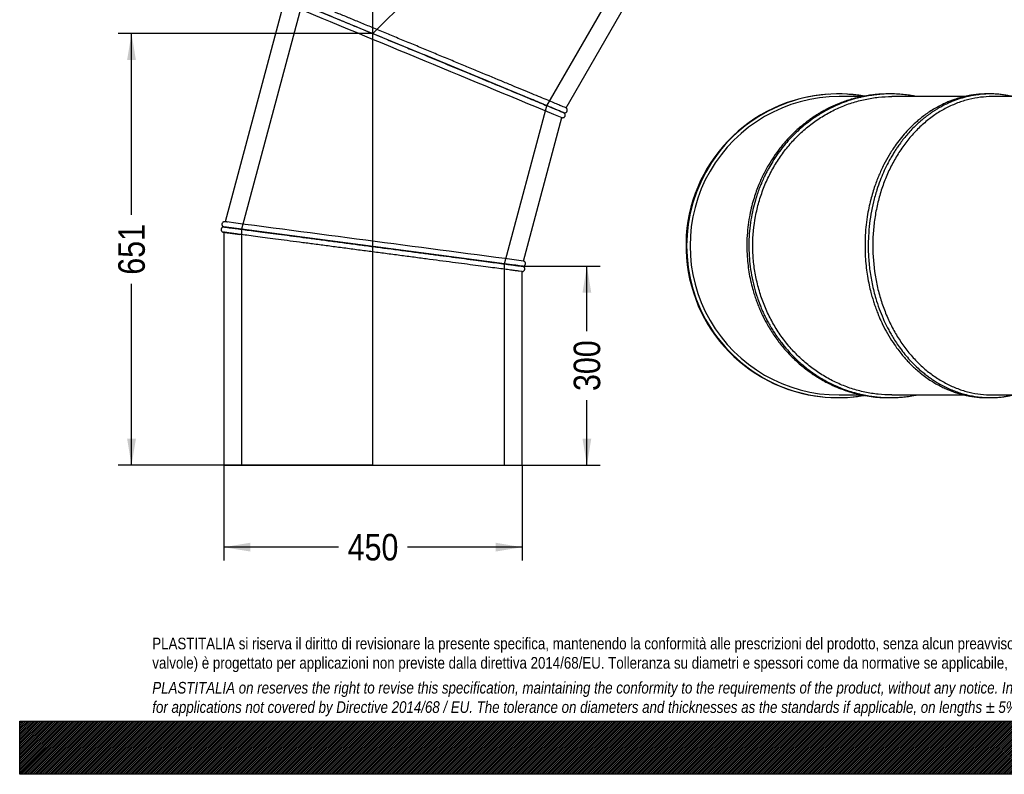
# Model space of a CAD drawing. Header units: millimetres. Extents: x 0 to 2970, y 0 to 2100.
# Tile 1 of 3: x 0 to 1485, y 0 to 1138. Entities that reach past the tile are written whole.
import ezdxf
from ezdxf.enums import TextEntityAlignment as Align
from ezdxf.lldxf.tags import DXFTag

# ---------------------------------------------------------------- set-up
doc = ezdxf.new("R2010")
doc.units = ezdxf.units.MM
doc.header["$LTSCALE"] = 10
for name, color, linetype in [('Default', 7, 'Continuous'), ('DV1_Default', 7, 'Continuous'), ('TUBO_X_GOMITO_45', 7, 'Continuous')]:
    doc.layers.add(name, color=color, linetype=linetype)
doc.styles.add('SEACAD_Arial_Narrow', font='ARIALN.TTF')
tags = doc.linetypes.add('HIDDEN2', pattern=[4.7625, 3.175, -1.5875]).pattern_tags.tags
tags[6:7] = [DXFTag(74, 4), DXFTag(75, 0), DXFTag(340, '0'), DXFTag(46, 0.0), DXFTag(50, 0.0), DXFTag(44, 0.0), DXFTag(45, 0.0)]
tags[4:5] = [DXFTag(74, 4), DXFTag(75, 0), DXFTag(340, '0'), DXFTag(46, 0.0), DXFTag(50, 0.0), DXFTag(44, 0.0), DXFTag(45, 0.0)]
tags = doc.linetypes.add('PHANTOM2', pattern=[31.75, 15.875, -3.175, 3.175, -3.175, 3.175, -3.175]).pattern_tags.tags
tags[14:15] = [DXFTag(74, 4), DXFTag(75, 0), DXFTag(340, '0'), DXFTag(46, 0.0), DXFTag(50, 0.0), DXFTag(44, 0.0), DXFTag(45, 0.0)]
tags[12:13] = [DXFTag(74, 4), DXFTag(75, 0), DXFTag(340, '0'), DXFTag(46, 0.0), DXFTag(50, 0.0), DXFTag(44, 0.0), DXFTag(45, 0.0)]
tags[10:11] = [DXFTag(74, 4), DXFTag(75, 0), DXFTag(340, '0'), DXFTag(46, 0.0), DXFTag(50, 0.0), DXFTag(44, 0.0), DXFTag(45, 0.0)]
tags[8:9] = [DXFTag(74, 4), DXFTag(75, 0), DXFTag(340, '0'), DXFTag(46, 0.0), DXFTag(50, 0.0), DXFTag(44, 0.0), DXFTag(45, 0.0)]
tags[6:7] = [DXFTag(74, 4), DXFTag(75, 0), DXFTag(340, '0'), DXFTag(46, 0.0), DXFTag(50, 0.0), DXFTag(44, 0.0), DXFTag(45, 0.0)]
tags[4:5] = [DXFTag(74, 4), DXFTag(75, 0), DXFTag(340, '0'), DXFTag(46, 0.0), DXFTag(50, 0.0), DXFTag(44, 0.0), DXFTag(45, 0.0)]
doc.dimstyles.new('Plastitalia', dxfattribs={"dimtxt": 40, "dimasz": 40, "dimexe": 20, "dimexo": 0, "dimgap": 10, "dimtad": 0, "dimdec": 0, "dimtxsty": 'SEACAD_Arial_Narrow', "dimblk1": '_SE_FILLED', "dimblk2": '_SE_FILLED', "dimsah": 1, "dimcen": 20, "dimadec": 0, "dimazin": 0, "dimtfac": 0.8, "dimtdec": 1, "dimtmove": 0, "dimatfit": 3, "dimfxl": 1, "dimtolj": 1, "dimarcsym": 0})

# ---------------------------------------------------------------- blocks, each defined once
blk = doc.blocks.new('SE')
at = {"layer": 'DV1_Default', "color": 7, "linetype": 'PHANTOM2'}
for p in [(993, 1577.1), (532.8, 466.2)]:
    blk.add_line(p, (532.8, 1117), dxfattribs=at)
at = {"layer": 'TUBO_X_GOMITO_45', "color": 7, "linetype": 'HIDDEN2'}
for p, q in [((795.1, 1008.3), (918.6, 1222.3)), ((425.5, 1161.4), (334.5, 821.9)), ((731.1, 769.7), (795.1, 1008.3)), ((334.5, 821.9), (334.5, 466.2)), ((731.1, 466.2), (731.1, 769.7))]:
    blk.add_line(p, q, dxfattribs=at)
at = {"layer": 'TUBO_X_GOMITO_45', "color": 7, "linetype": 'Continuous'}
for p, q in [((824, 1005), (935.9, 1198.9)), ((398.5, 1163.9), (309.9, 833.2)), ((400.6, 1171.7), (610.5, 1084.8)), ((400.6, 1171.7), (610.5, 1084.8)), ((610.5, 1084.8), (610.5, 1084.8)), ((819.9, 998), (610.5, 1084.8)), ((610.5, 1084.8), (610.5, 1084.8)), ((819.9, 998), (610.5, 1084.8)), ((819.9, 998), (819.9, 998)), ((759.9, 774), (817.9, 990.3)), ((533.1, 795.8), (307.8, 825.5)), ((307.8, 825.5), (307.8, 825.4)), ((307.8, 825.5), (533.1, 795.8)), ((307.8, 825.5), (307.8, 825.5)), ((307.8, 817.4), (307.8, 466.2)), ((533.1, 795.8), (533.1, 795.8)), ((757.8, 766.2), (533.1, 795.8)), ((533.1, 795.8), (533.1, 795.8)), ((757.8, 766.2), (533.1, 795.8)), ((757.8, 466.2), (757.8, 758.2)), ((307.8, 466.2), (757.8, 466.2))]:
    blk.add_line(p, q, dxfattribs=at)
for centre, radius, start, end in [((288628.6, 696419.9), 752633.6, 247.4831524, 247.5172764), ((1053.1, 1569.2), 616.9, 247.4113, 247.8895), ((281.2, 606), 229, 82.4142, 83.0403), ((-97703.5, -745391.1), 752633.6, 82.4827236, 82.5170992), ((378.8, 1329.8), 517.3, 262.0037, 262.6594), ((602.4, -366.4), 1143.2, 82.1369, 82.6356), ((835.2, 1378.3), 616.9, 262.4113, 262.8895)]:
    blk.add_arc(centre, radius, start, end, dxfattribs=at)
at = {"layer": 'TUBO_X_GOMITO_45', "color": 7, "linetype": 'HIDDEN2'}
for centre, radius, start, end in [((1195.7, 1917.8), 993.5, 247.4058, 247.5057), ((254.4, 392.3), 444.4, 82.3907, 82.538), ((427.6, 1686.9), 877.7, 262.5215, 262.6404), ((556, -708.9), 1488.9, 82.5842, 82.6334), ((882.7, 1751.8), 993.5, 262.4058, 262.5057)]:
    blk.add_arc(centre, radius, start, end, dxfattribs=at)
at = {"layer": 'TUBO_X_GOMITO_45', "color": 7, "linetype": 'Continuous'}
for points, knots in [([(824, 1005), (824, 1005), (822.6, 1005.6), (818.5, 1007.2), (816.8, 1007.9), (812.8, 1009.6), (810.5, 1010.6), (805.1, 1012.8), (802.2, 1014), (795.6, 1016.7), (792.1, 1018.2), (784.5, 1021.4), (780.4, 1023.1), (771.7, 1026.7), (767, 1028.6), (757.3, 1032.6), (752.2, 1034.7), (741.5, 1039.2), (736, 1041.5), (718.8, 1048.6), (706.6, 1053.6), (687.6, 1061.5), (681.2, 1064.2), (668, 1069.6), (661.4, 1072.4), (647.9, 1077.9), (641.1, 1080.8), (627.6, 1086.4), (620.8, 1089.2), (607.3, 1094.8), (600.5, 1097.6), (587, 1103.2), (580.2, 1106), (566.8, 1111.6), (560.1, 1114.3), (547, 1119.7), (540.5, 1122.4), (527.9, 1127.7), (521.7, 1130.2), (509.6, 1135.2), (503.7, 1137.7), (492.3, 1142.4), (486.7, 1144.7), (476.1, 1149.1), (471, 1151.2), (461.3, 1155.2), (456.6, 1157.2), (447.9, 1160.8), (443.8, 1162.5), (436.1, 1165.6), (432.6, 1167.1), (426.1, 1169.8), (423.2, 1171), (418, 1173.1), (415.7, 1174.1), (411.7, 1175.8), (410, 1176.4), (407.9, 1177.3), (407.3, 1177.6), (406.8, 1177.8)], [0, 0, 0, 0, 0.03125, 0.03125, 0.046875, 0.046875, 0.0625, 0.0625, 0.078125, 0.078125, 0.09375, 0.09375, 0.109375, 0.109375, 0.125, 0.125, 0.140625, 0.140625, 0.15625, 0.15625, 0.1875, 0.1875, 0.203125, 0.203125, 0.21875, 0.21875, 0.234375, 0.234375, 0.25, 0.25, 0.265625, 0.265625, 0.28125, 0.28125, 0.296875, 0.296875, 0.3125, 0.3125, 0.328125, 0.328125, 0.34375, 0.34375, 0.359375, 0.359375, 0.375, 0.375, 0.390625, 0.390625, 0.40625, 0.40625, 0.421875, 0.421875, 0.4375, 0.4375, 0.453125, 0.453125, 0.46875, 0.46875, 0.4772, 0.4772, 0.4772, 0.4772]), ([(400.6, 1171.8), (400.6, 1171.8), (402, 1171.2), (406.1, 1169.5), (407.8, 1168.8), (411.8, 1167.1), (414.1, 1166.2), (419.4, 1164), (422.4, 1162.7), (428.9, 1160), (432.4, 1158.6), (440, 1155.4), (444.1, 1153.7), (452.8, 1150.1), (457.4, 1148.2), (467.2, 1144.2), (472.3, 1142), (482.9, 1137.6), (488.5, 1135.3), (499.9, 1130.6), (505.8, 1128.2), (518, 1123.1), (524.2, 1120.5), (536.9, 1115.3), (543.3, 1112.6), (556.5, 1107.2), (563.1, 1104.4), (576.6, 1098.8), (583.4, 1096), (597, 1090.4), (603.8, 1087.6), (610.5, 1084.8)], [0.5000745, 0.5000745, 0.5000745, 0.5000745, 0.5625, 0.5625, 0.59375, 0.59375, 0.625, 0.625, 0.65625, 0.65625, 0.6875, 0.6875, 0.71875, 0.71875, 0.75, 0.75, 0.78125, 0.78125, 0.8125, 0.8125, 0.84375, 0.84375, 0.875, 0.875, 0.90625, 0.90625, 0.9375, 0.9375, 0.96875, 0.96875, 1, 1, 1, 1]), ([(400.7, 1171.7), (400.9, 1171.6), (402.3, 1171), (406, 1169.4), (407.7, 1168.7), (411.8, 1167.1), (414.1, 1166.1), (419.4, 1163.9), (422.4, 1162.7), (428.9, 1160), (432.4, 1158.5), (440, 1155.4), (444.1, 1153.7), (452.8, 1150.1), (457.4, 1148.2), (467.2, 1144.1), (472.3, 1142), (482.9, 1137.6), (488.5, 1135.3), (499.9, 1130.6), (505.8, 1128.1), (518, 1123.1), (524.2, 1120.5), (536.9, 1115.3), (543.3, 1112.6), (556.5, 1107.2), (563.1, 1104.4), (576.6, 1098.8), (583.4, 1096), (597, 1090.4), (603.8, 1087.6), (610.5, 1084.8)], [0.506811, 0.506811, 0.506811, 0.506811, 0.5625, 0.5625, 0.59375, 0.59375, 0.625, 0.625, 0.65625, 0.65625, 0.6875, 0.6875, 0.71875, 0.71875, 0.75, 0.75, 0.78125, 0.78125, 0.8125, 0.8125, 0.84375, 0.84375, 0.875, 0.875, 0.90625, 0.90625, 0.9375, 0.9375, 0.96875, 0.96875, 1, 1, 1, 1]), ([(610.5, 1084.8), (624.1, 1079.2), (637.6, 1073.6), (657.7, 1065.2), (664.4, 1062.5), (677.5, 1057.1), (683.9, 1054.4), (696.6, 1049.1), (702.8, 1046.6), (714.9, 1041.6), (720.8, 1039.1), (737.9, 1032), (748.6, 1027.6), (763.2, 1021.6), (767.8, 1019.6), (776.6, 1016), (780.7, 1014.3), (788.3, 1011.2), (791.9, 1009.7), (798.4, 1007), (801.3, 1005.8), (806.5, 1003.6), (808.8, 1002.7), (812.6, 1001.1), (814.1, 1000.5), (815.4, 1000)], [0, 0, 0, 0, 0.0625, 0.0625, 0.09375, 0.09375, 0.125, 0.125, 0.15625, 0.15625, 0.1875, 0.1875, 0.25, 0.25, 0.28125, 0.28125, 0.3125, 0.3125, 0.34375, 0.34375, 0.375, 0.375, 0.40625, 0.40625, 0.4339187, 0.4339187, 0.4339187, 0.4339187]), ([(610.5, 1084.8), (624.1, 1079.2), (637.6, 1073.6), (657.7, 1065.2), (664.4, 1062.5), (677.5, 1057.1), (683.9, 1054.4), (693.6, 1050.4), (696.8, 1049), (700, 1047.7)], [0, 0, 0, 0, 0.0625, 0.0625, 0.09375, 0.09375, 0.125, 0.125, 0.1412918, 0.1412918, 0.1412918, 0.1412918]), ([(821.6, 997.1), (821.4, 997.2), (821.1, 997.4), (819.3, 998.1), (817, 999.1), (814.3, 1000.3), (811.6, 1001.4), (808.9, 1002.5), (806.3, 1003.6), (803.5, 1004.8), (800.5, 1006), (795.6, 1008.1), (788.1, 1011.2), (777.3, 1015.6), (765.2, 1020.6), (751.9, 1026.2), (737.4, 1032.2), (722.1, 1038.5), (709.2, 1043.9), (702.1, 1046.8), (700, 1047.7)], [0, 0, 0, 0, 0.06684, 0.127096, 0.180788, 0.227932, 0.268539, 0.302616, 0.332465, 0.362536, 0.392943, 0.423685, 0.50188, 0.580552, 0.659229, 0.737909, 0.816593, 0.89528, 0.973971, 1, 1, 1, 1]), ([(815.1, 1000), (815.3, 999.9), (815.6, 999.8), (818.5, 998.6), (819.9, 998), (819.9, 998), (819.9, 998), (819.9, 998)], [0.4320423, 0.4320423, 0.4320423, 0.4320423, 0.4375, 0.4375, 0.5, 0.5, 0.50024835, 0.50024835, 0.50024835, 0.50024835]), ([(817.8, 990.3), (818.3, 990.2), (819.2, 990), (820.4, 990.4), (821.4, 990.9), (822.1, 991.6), (822.7, 992.6), (823, 993.8), (822.9, 995), (822.4, 996.2), (821.9, 996.7), (821.6, 997.1)], [0, 0, 0, 0, 0.138016, 0.257342, 0.353881, 0.437818, 0.54363, 0.659242, 0.788576, 0.881377, 1, 1, 1, 1]), ([(820.9, 997.7), (821.3, 997.6), (821.9, 997.5), (823.1, 997.6), (824.1, 998.1), (824.9, 998.8), (825.4, 999.4), (825.8, 1000.2), (826, 1001.2), (825.9, 1002.2), (825.7, 1003.2), (825, 1004.3), (824.3, 1004.7), (823.9, 1005)], [0, 0, 0, 0, 0.096032, 0.178525, 0.303681, 0.386793, 0.443155, 0.510354, 0.615238, 0.687578, 0.775891, 0.880804, 1, 1, 1, 1]), ([(309, 833.3), (308.5, 833.3), (307.9, 833.3), (306.7, 832.8), (305.8, 832), (305.2, 831), (304.9, 830.1), (304.8, 829.3), (305, 828.4), (305.3, 827.5), (305.8, 826.7), (306.7, 825.9), (307.4, 825.6), (307.9, 825.5)], [0, 0, 0, 0, 0.095068, 0.180282, 0.316283, 0.411664, 0.476997, 0.544315, 0.635373, 0.699914, 0.780945, 0.880914, 1, 1, 1, 1]), ([(307.9, 825.4), (307.5, 825.4), (306.9, 825.4), (305.7, 824.9), (304.8, 824.2), (304.3, 823.3), (304, 822.6), (303.8, 821.7), (303.8, 820.7), (304.2, 819.7), (304.7, 818.8), (305.6, 818), (306.4, 817.7), (306.9, 817.5)], [0, 0, 0, 0, 0.096032, 0.178525, 0.303681, 0.386793, 0.443155, 0.510354, 0.615238, 0.687578, 0.775891, 0.880804, 1, 1, 1, 1]), ([(307.8, 825.5), (307.8, 825.5), (309.3, 825.3), (313.7, 824.7), (315.5, 824.5), (319.8, 823.9), (322.3, 823.6), (328, 822.8), (331.2, 822.4), (338.2, 821.5), (342, 821), (350.1, 819.9), (354.5, 819.3), (363.8, 818.1), (368.8, 817.4), (379.3, 816.1), (384.8, 815.3), (396.2, 813.8), (402.1, 813), (414.4, 811.4), (420.7, 810.6), (433.8, 808.9), (440.4, 808), (454, 806.2), (461, 805.3), (475.1, 803.4), (482.2, 802.5), (496.7, 800.6), (504, 799.6), (518.5, 797.7), (525.8, 796.8), (533.1, 795.8)], [0.5000745, 0.5000745, 0.5000745, 0.5000745, 0.5625, 0.5625, 0.59375, 0.59375, 0.625, 0.625, 0.65625, 0.65625, 0.6875, 0.6875, 0.71875, 0.71875, 0.75, 0.75, 0.78125, 0.78125, 0.8125, 0.8125, 0.84375, 0.84375, 0.875, 0.875, 0.90625, 0.90625, 0.9375, 0.9375, 0.96875, 0.96875, 1, 1, 1, 1]), ([(307.8, 825.4), (307.8, 825.4), (309.3, 825.2), (313.7, 824.7), (315.5, 824.4), (319.8, 823.8), (322.3, 823.5), (328, 822.8), (331.2, 822.3), (338.2, 821.4), (342, 820.9), (350.1, 819.9), (354.5, 819.3), (363.8, 818.1), (368.8, 817.4), (379.3, 816), (384.7, 815.3), (396.2, 813.8), (402.1, 813), (414.4, 811.4), (420.7, 810.6), (433.7, 808.9), (440.4, 808), (454, 806.2), (461, 805.3), (475.1, 803.4), (482.2, 802.5), (496.7, 800.6), (504, 799.6), (518.5, 797.7), (525.8, 796.8), (533.1, 795.8)], [0.5000782, 0.5000782, 0.5000782, 0.5000782, 0.5625, 0.5625, 0.59375, 0.59375, 0.625, 0.625, 0.65625, 0.65625, 0.6875, 0.6875, 0.71875, 0.71875, 0.75, 0.75, 0.78125, 0.78125, 0.8125, 0.8125, 0.84375, 0.84375, 0.875, 0.875, 0.90625, 0.90625, 0.9375, 0.9375, 0.96875, 0.96875, 1, 1, 1, 1]), ([(757.8, 758.2), (757.8, 758.2), (756.4, 758.4), (752, 758.9), (750.2, 759.2), (745.8, 759.7), (743.3, 760.1), (737.6, 760.8), (734.4, 761.2), (727.4, 762.2), (723.6, 762.7), (715.4, 763.7), (711.1, 764.3), (701.7, 765.5), (696.7, 766.2), (686.3, 767.6), (680.8, 768.3), (669.4, 769.8), (663.4, 770.6), (645, 773), (631.9, 774.7), (611.5, 777.4), (604.6, 778.3), (590.5, 780.2), (583.4, 781.1), (569, 783), (561.7, 784), (547.1, 785.9), (539.8, 786.8), (525.3, 788.8), (518.1, 789.7), (503.6, 791.6), (496.3, 792.6), (481.8, 794.5), (474.7, 795.4), (460.7, 797.3), (453.7, 798.2), (440.1, 800), (433.5, 800.8), (420.5, 802.6), (414.1, 803.4), (401.9, 805), (396, 805.8), (384.5, 807.3), (379.1, 808), (368.6, 809.4), (363.7, 810.1), (354.3, 811.3), (349.9, 811.9), (341.7, 813), (337.9, 813.5), (330.9, 814.4), (327.8, 814.8), (322.2, 815.5), (319.7, 815.8), (316.1, 816.3), (314.7, 816.5), (313.5, 816.7)], [0, 0, 0, 0, 0.03125, 0.03125, 0.046875, 0.046875, 0.0625, 0.0625, 0.078125, 0.078125, 0.09375, 0.09375, 0.109375, 0.109375, 0.125, 0.125, 0.140625, 0.140625, 0.15625, 0.15625, 0.1875, 0.1875, 0.203125, 0.203125, 0.21875, 0.21875, 0.234375, 0.234375, 0.25, 0.25, 0.265625, 0.265625, 0.28125, 0.28125, 0.296875, 0.296875, 0.3125, 0.3125, 0.328125, 0.328125, 0.34375, 0.34375, 0.359375, 0.359375, 0.375, 0.375, 0.390625, 0.390625, 0.40625, 0.40625, 0.421875, 0.421875, 0.4375, 0.4375, 0.453125, 0.453125, 0.4643145, 0.4643145, 0.4643145, 0.4643145]), ([(533.1, 795.8), (547.6, 793.9), (562.1, 792), (583.8, 789.1), (590.9, 788.2), (604.9, 786.3), (611.9, 785.4), (625.5, 783.6), (632.1, 782.8), (645.1, 781), (651.4, 780.2), (669.8, 777.8), (681.3, 776.3), (696.9, 774.2), (701.9, 773.6), (711.3, 772.3), (715.7, 771.7), (723.9, 770.7), (727.7, 770.1), (734.6, 769.2), (737.8, 768.8), (743.4, 768.1), (745.9, 767.8), (748.1, 767.5), (748.2, 767.5), (748.2, 767.4)], [0, 0, 0, 0, 0.0625, 0.0625, 0.09375, 0.09375, 0.125, 0.125, 0.15625, 0.15625, 0.1875, 0.1875, 0.25, 0.25, 0.28125, 0.28125, 0.3125, 0.3125, 0.34375, 0.34375, 0.375, 0.375, 0.40625, 0.40625, 0.4073501, 0.4073501, 0.4073501, 0.4073501]), ([(533.1, 795.8), (547.6, 793.9), (562.1, 792), (583.8, 789.1), (590.9, 788.2), (604.9, 786.3), (611.9, 785.4), (625.5, 783.6), (632.1, 782.8), (645.1, 781.1), (651.4, 780.2), (669.8, 777.8), (681.3, 776.3), (696.9, 774.2), (701.9, 773.6), (711.3, 772.4), (715.7, 771.8), (723.9, 770.7), (727.7, 770.2), (734.7, 769.3), (737.8, 768.9), (743.4, 768.1), (745.9, 767.8), (749.9, 767.3), (751.6, 767.1), (752.9, 766.9)], [0, 0, 0, 0, 0.0625, 0.0625, 0.09375, 0.09375, 0.125, 0.125, 0.15625, 0.15625, 0.1875, 0.1875, 0.25, 0.25, 0.28125, 0.28125, 0.3125, 0.3125, 0.34375, 0.34375, 0.375, 0.375, 0.40625, 0.40625, 0.4339187, 0.4339187, 0.4339187, 0.4339187]), ([(758.8, 766.1), (759.2, 766.1), (759.9, 766.2), (761, 766.6), (761.9, 767.4), (762.4, 768.2), (762.7, 769), (762.9, 769.8), (762.9, 770.8), (762.5, 771.8), (762, 772.7), (761.1, 773.5), (760.3, 773.8), (759.8, 774)], [0, 0, 0, 0, 0.096032, 0.178525, 0.303681, 0.386793, 0.443155, 0.510354, 0.615238, 0.687578, 0.775891, 0.880804, 1, 1, 1, 1]), ([(757.8, 758.2), (758.2, 758.2), (758.8, 758.2), (760, 758.7), (760.9, 759.5), (761.5, 760.5), (761.8, 761.4), (761.9, 762.3), (761.8, 763.1), (761.4, 764), (760.9, 764.8), (760, 765.6), (759.3, 765.9), (758.8, 766.1)], [0, 0, 0, 0, 0.095068, 0.180282, 0.316283, 0.411664, 0.476997, 0.544315, 0.635373, 0.699914, 0.780945, 0.880914, 1, 1, 1, 1])]:
    blk.add_open_spline(points, degree=3, knots=knots, dxfattribs=at)
at = {"layer": 'TUBO_X_GOMITO_45', "color": 7, "linetype": 'HIDDEN2'}
for points in [[(681.1, 1055.5), (680.2, 1055.9), (679.3, 1056.3), (678.4, 1056.7)], [(688.6, 1052.4), (685.4, 1053.7), (682.2, 1055), (678.5, 1056.5)], [(703.9, 1046.1), (701.3, 1047.2), (698.6, 1048.3), (695.9, 1049.4)], [(721.3, 1038.8), (716.2, 1040.9), (711, 1043.1), (705.6, 1045.3)], [(805, 1004.2), (804.7, 1004.3), (804.4, 1004.4), (804.2, 1004.5)], [(820.2, 998), (820.1, 998), (820, 998.1), (819.9, 998.1)], [(309.7, 833.3), (309.8, 833.2), (309.9, 833.2), (310, 833.2)], [(307.9, 817.4), (307.8, 817.4), (307.7, 817.4), (307.6, 817.4)], [(758.1, 766.2), (758, 766.2), (757.8, 766.2), (757.7, 766.3)], [(757.7, 766.2), (757.8, 766.2), (758, 766.2), (758.1, 766.2)]]:
    blk.add_open_spline(points, degree=3, dxfattribs=at)
for points, knots in [([(700, 1047.7), (703, 1046.5), (705.9, 1045.3), (714.9, 1041.5), (720.8, 1039.1), (737.9, 1032), (748.6, 1027.6), (763.2, 1021.5), (767.8, 1019.6), (776.5, 1016), (780.6, 1014.3), (788.3, 1011.1), (791.8, 1009.6), (798.3, 1007), (801.2, 1005.8), (806.5, 1003.6), (808.8, 1002.6), (812.4, 1001.1), (813.9, 1000.5), (815.1, 1000)], [0.1412918, 0.1412918, 0.1412918, 0.1412918, 0.15625, 0.15625, 0.1875, 0.1875, 0.25, 0.25, 0.28125, 0.28125, 0.3125, 0.3125, 0.34375, 0.34375, 0.375, 0.375, 0.40625, 0.40625, 0.4320423, 0.4320423, 0.4320423, 0.4320423]), ([(790, 1010.4), (788.2, 1011.1), (786.4, 1011.9), (781.8, 1013.8), (779.1, 1014.9), (776.3, 1016.1)], [0.67154322, 0.67154322, 0.67154322, 0.67154322, 0.6875, 0.6875, 0.70865759, 0.70865759, 0.70865759, 0.70865759]), ([(816, 999.7), (816, 999.7), (816, 999.7), (815.2, 1000), (814.4, 1000.4), (813.5, 1000.7)], [0.56176416, 0.56176416, 0.56176416, 0.56176416, 0.5625, 0.5625, 0.57923532, 0.57923532, 0.57923532, 0.57923532]), ([(815.4, 1000), (815.5, 999.9), (815.7, 999.8), (818.6, 998.6), (820, 998.1), (820, 998.1), (820, 998.1), (820, 998.1)], [0.43391868, 0.43391868, 0.43391868, 0.43391868, 0.4375, 0.4375, 0.5, 0.5, 0.50034142, 0.50034142, 0.50034142, 0.50034142]), ([(821.6, 997.1), (821.4, 997.2), (821.1, 997.4), (819.3, 998.1), (817.7, 998.9), (816.8, 999.2)], [0, 0, 0, 0, 0.0608951, 0.1157925, 0.1647097, 0.1647097, 0.1647097, 0.1647097]), ([(313.5, 816.7), (313, 816.7), (312.6, 816.8), (310.7, 817), (309.6, 817.2), (308.2, 817.4), (307.8, 817.4), (307.8, 817.4)], [0.46431449, 0.46431449, 0.46431449, 0.46431449, 0.46875, 0.46875, 0.484375, 0.484375, 0.49991408, 0.49991408, 0.49991408, 0.49991408]), ([(313, 816.7), (314.3, 816.6), (315.9, 816.4), (319.8, 815.8), (322.4, 815.5), (327.2, 814.9), (329.5, 814.6), (331.9, 814.2)], [0.53397212, 0.53397212, 0.53397212, 0.53397212, 0.546875, 0.546875, 0.5625, 0.5625, 0.57370287, 0.57370287, 0.57370287, 0.57370287]), ([(746.9, 767.6), (746.4, 767.7), (745.2, 767.9), (743.3, 768.1), (742.1, 768.3), (741.8, 768.3)], [0, 0, 0, 0, 0.318843, 0.832363, 1, 1, 1, 1]), ([(753.6, 766.7), (753.6, 766.7), (753.5, 766.7), (752.1, 766.9), (750.3, 767.2), (747.5, 767.5), (746.9, 767.6), (746.3, 767.7)], [0.56176415, 0.56176415, 0.56176415, 0.56176415, 0.5625, 0.5625, 0.59375, 0.59375, 0.60201894, 0.60201894, 0.60201894, 0.60201894]), ([(748.2, 767.4), (750.3, 767.2), (752, 766.9), (756.3, 766.4), (757.8, 766.2), (757.8, 766.2), (757.8, 766.2), (757.8, 766.2)], [0.40735008, 0.40735008, 0.40735008, 0.40735008, 0.4375, 0.4375, 0.5, 0.5, 0.50033766, 0.50033766, 0.50033766, 0.50033766]), ([(753.6, 766.8), (753.6, 766.8), (753.5, 766.8), (752.7, 766.9), (751.9, 767), (750.9, 767.2)], [0.56176416, 0.56176416, 0.56176416, 0.56176416, 0.5625, 0.5625, 0.57923532, 0.57923532, 0.57923532, 0.57923532]), ([(752.9, 766.9), (753.1, 766.9), (753.3, 766.8), (756.4, 766.4), (757.8, 766.2), (757.8, 766.2), (757.8, 766.2), (757.8, 766.2)], [0.43391868, 0.43391868, 0.43391868, 0.43391868, 0.4375, 0.4375, 0.5, 0.5, 0.50034142, 0.50034142, 0.50034142, 0.50034142])]:
    blk.add_open_spline(points, degree=3, knots=knots, dxfattribs=at)
at = {"layer": 'TUBO_X_GOMITO_45', "color": 7, "linetype": 'Continuous'}
blk.add_open_spline([(819.9, 998), (820.6, 997.8), (821.1, 997.5), (821.6, 997.1)], degree=3, dxfattribs=at)
blk = doc.blocks.new('SE2')
at = {"layer": 'TUBO_X_GOMITO_45', "color": 7, "linetype": 'Continuous'}
for p, q in [((1270.6, 1022), (1236, 1022)), ((1424.9, 1022), (1315.4, 1022)), ((1694, 1022), (1466.7, 1022)), ((1236, 572), (1270.7, 572)), ((1315.4, 572), (1424.8, 572)), ((1466.7, 572), (1694, 572))]:
    blk.add_line(p, q, dxfattribs=at)
for centre, radius, start, end in [((1233.9, 797), 229, 93.5446, 264.3138), ((1234.9, 797), 229, 80.1877, 279.7442), ((1233.9, 797), 229, 80.1352, 86.6158), ((1236, 797), 225, 89.9982, 270.0015), ((1233.9, 797), 229, 274.9936, 279.9075)]:
    blk.add_arc(centre, radius, start, end, dxfattribs=at)
for major_axis in [(0, -225), (0, 198.3)]:
    blk.add_ellipse((1694, 797), major_axis=major_axis, ratio=0.707107, dxfattribs=at)
blk.add_ellipse((1461, 797), major_axis=(0, 198.3), ratio=0.800199, start_param=4.035921, end_param=5.388857, dxfattribs=at)
blk.add_ellipse((1461, 797), major_axis=(0, 198.3), ratio=0.800199, start_param=4.035921, end_param=5.388857, dxfattribs=at)
for points, knots in [([(1311.9, 1026), (1311.5, 1026), (1308.1, 1026), (1302, 1025.9), (1293.9, 1025.4), (1285.8, 1024.6), (1276.6, 1023.2), (1265.8, 1021.1), (1252.3, 1017.6), (1237.8, 1012.7), (1225.2, 1007.2), (1216.3, 1002.7), (1210.9, 999.8), (1207, 997.5), (1204.2, 995.8), (1201.8, 994.3), (1198.6, 992.2), (1194.3, 989.3), (1188.6, 985.3), (1180.1, 978.7), (1169.3, 969.4), (1157.5, 957.4), (1146.7, 944.6), (1137.3, 931.7), (1130.1, 920.3), (1124.8, 910.7), (1120.9, 903.1), (1117.3, 895.4), (1113.6, 886.7), (1110, 876.9), (1106.5, 866), (1103.1, 853.6), (1100.3, 840.2), (1097.9, 824.2), (1097.3, 814.4), (1096.9, 808.2)], [0.7565831, 0.7565831, 0.7565831, 0.7565831, 0.7573867, 0.7643833, 0.7702399, 0.7755841, 0.7825593, 0.7909379, 0.8003262, 0.8135383, 0.8251838, 0.8307129, 0.8354726, 0.8387717, 0.840746, 0.8425499, 0.8451323, 0.8489971, 0.8539385, 0.8603305, 0.8725017, 0.8849143, 0.8968378, 0.9082126, 0.919028, 0.9255976, 0.9313614, 0.9370528, 0.9436167, 0.9511896, 0.9589833, 0.9677325, 0.9775611, 0.9883169, 1, 1, 1, 1]), ([(1353, 1022), (1350.9, 1022.5), (1345.8, 1023.4), (1337.3, 1024.6), (1327.4, 1025.6), (1316.9, 1026.1), (1306.7, 1026), (1297.9, 1025.5), (1290.7, 1024.7), (1285, 1024), (1280.5, 1023.3), (1276.8, 1022.6), (1272.8, 1021.9), (1266.7, 1020.5), (1257.5, 1018.2), (1245.8, 1014.4), (1233.4, 1009.5), (1222.4, 1004.4), (1213.3, 999.4), (1205.9, 995), (1199.6, 990.9), (1194.1, 987), (1187.8, 982.4), (1180, 976.1), (1170.9, 967.8), (1161.4, 958.2), (1152.2, 947.6), (1143.5, 936.2), (1136.1, 925), (1130.6, 915.7), (1126.8, 908.7), (1124.2, 903.6), (1122.1, 899.1), (1120.2, 895), (1118.2, 890.2), (1115.5, 883.7), (1112.5, 875.3), (1109.1, 864.5), (1105.6, 851.4), (1102.6, 835.9), (1100.5, 819.4), (1099.6, 802.6), (1099.8, 786), (1101.1, 769.4), (1103.6, 752.3), (1107.4, 735.3), (1111.7, 720.9), (1115.5, 710.3), (1118.3, 703.6), (1120.3, 698.9), (1122, 695.1), (1123.8, 691.3), (1126.2, 686.5), (1130.8, 677.8), (1138.1, 665.6), (1147.8, 652), (1157.2, 640.5), (1165.7, 631.3), (1174.2, 623.1), (1183.1, 615.3), (1191.9, 608.5), (1199.8, 602.9), (1206.6, 598.6), (1212.9, 594.9), (1219.6, 591.2), (1227.7, 587.1), (1237.5, 582.8), (1248, 578.9), (1257.8, 575.8), (1265.7, 573.7), (1271.7, 572.4), (1276.5, 571.4), (1280.7, 570.7), (1285, 570), (1290.4, 569.3), (1297.3, 568.6), (1305.4, 568.1), (1314, 567.9), (1322.6, 568.2), (1331.5, 568.8), (1340.9, 569.8), (1348.2, 571), (1352.4, 571.9), (1353, 572)], [0.2279363, 0.2279363, 0.2279363, 0.2279363, 0.2327975, 0.2395734, 0.2470676, 0.255191, 0.2631004, 0.2699365, 0.2748936, 0.2794444, 0.282748, 0.2850925, 0.287873, 0.2919415, 0.2989303, 0.3090622, 0.3193123, 0.3286241, 0.3358373, 0.3422128, 0.3476274, 0.3522432, 0.3569865, 0.3647781, 0.3739428, 0.3837938, 0.3939512, 0.4041803, 0.4142825, 0.422559, 0.4270789, 0.4312045, 0.434709, 0.4375817, 0.440658, 0.4456799, 0.4522535, 0.4593561, 0.4695021, 0.4804398, 0.492328, 0.5040228, 0.5153009, 0.5267651, 0.538715, 0.5511442, 0.5631709, 0.5701113, 0.5747566, 0.5784375, 0.5809244, 0.5835244, 0.5873098, 0.5922387, 0.6043527, 0.617469, 0.6277674, 0.6361089, 0.6446198, 0.6532788, 0.6618115, 0.6687346, 0.6745885, 0.6794551, 0.684827, 0.6915916, 0.699504, 0.7083815, 0.716567, 0.7223263, 0.7266119, 0.7302877, 0.7332935, 0.7361905, 0.7401582, 0.7454795, 0.7517529, 0.7582251, 0.7647036, 0.7711882, 0.7780619, 0.7860805, 0.7876044, 0.7876044, 0.7876044, 0.7876044]), ([(1460.5, 1026), (1458, 1026), (1452.8, 1025.9), (1444.8, 1025.4), (1436.3, 1024.3), (1427.4, 1022.7), (1418.4, 1020.5), (1410.6, 1018), (1404, 1015.6), (1398.1, 1013.2), (1391.3, 1010.1), (1383.9, 1006.2), (1376.2, 1001.7), (1368.7, 996.7), (1362, 991.8), (1356.1, 987), (1350.2, 981.9), (1343.5, 975.5), (1335.8, 967.4), (1327.9, 958), (1319.5, 946.8), (1311.2, 934), (1304.4, 921.6), (1299.4, 911.4), (1295.9, 903.4), (1292.8, 895.6), (1289.6, 886.9), (1286.4, 877.1), (1283.4, 866.2), (1280.5, 853.8), (1278.1, 840.3), (1276, 824.2), (1275.4, 814.4), (1275.1, 808.2)], [0.7564459, 0.7564459, 0.7564459, 0.7564459, 0.762828, 0.7701681, 0.7770223, 0.7851407, 0.7933911, 0.8009535, 0.8059026, 0.8111696, 0.8173285, 0.8244734, 0.8320885, 0.8395734, 0.8464013, 0.8523071, 0.857768, 0.865298, 0.8742531, 0.8838722, 0.8937459, 0.9061366, 0.9179674, 0.9251368, 0.9310623, 0.936817, 0.9433452, 0.9509608, 0.9587778, 0.9675499, 0.9774283, 0.988245, 1, 1, 1, 1]), ([(1498.1, 1022), (1497.9, 1022), (1495.4, 1022.6), (1490.7, 1023.6), (1483.8, 1024.7), (1476.7, 1025.5), (1469.5, 1026), (1462.8, 1026), (1457.4, 1025.9), (1452.8, 1025.6), (1448.2, 1025.2), (1442.7, 1024.5), (1436.2, 1023.5), (1429.5, 1022), (1423, 1020.4), (1417, 1018.5), (1411.4, 1016.6), (1405.6, 1014.3), (1399.2, 1011.5), (1392.5, 1008.2), (1386.4, 1004.8), (1381.6, 1001.9), (1377.9, 999.6), (1375.2, 997.7), (1373, 996.2), (1370.6, 994.5), (1367.3, 992), (1362.9, 988.6), (1357.7, 984.2), (1351.8, 978.8), (1345.6, 972.6), (1339.4, 965.9), (1333.6, 959), (1328.5, 952.3), (1324.2, 946.3), (1320.5, 940.8), (1316.9, 935), (1312.8, 928.1), (1307.9, 918.9), (1302.6, 907.9), (1297.3, 895), (1292.2, 880.2), (1287.4, 863.3), (1283.6, 844.8), (1281, 826), (1279.7, 806), (1279.7, 784.6), (1281.6, 762.1), (1285.3, 739.5), (1290.4, 719.5), (1296.1, 702.2), (1301.8, 688), (1307, 676.8), (1311.5, 668.4), (1315.3, 661.6), (1319.8, 654.3), (1325.2, 646.2), (1331.6, 637.5), (1338.8, 628.7), (1346.6, 620.3), (1354.5, 612.6), (1361.8, 606.3), (1367.9, 601.5), (1373.3, 597.6), (1378.6, 594), (1384.8, 590.1), (1391.8, 586.1), (1399.7, 582.3), (1407.8, 578.8), (1416.2, 575.7), (1425.2, 573), (1434.4, 570.9), (1443.2, 569.4), (1451.5, 568.4), (1459.9, 568), (1468.3, 568), (1476.5, 568.5), (1483.5, 569.3), (1489.9, 570.3), (1494.6, 571.2), (1497.4, 571.8), (1498.1, 572)], [0.3446842, 0.3446842, 0.3446842, 0.3446842, 0.3450637, 0.3514722, 0.3570011, 0.3631552, 0.3698282, 0.3757886, 0.3804867, 0.3839316, 0.3877532, 0.3925279, 0.398363, 0.4045685, 0.4102969, 0.4154681, 0.4206034, 0.4255069, 0.4313217, 0.4382349, 0.444121, 0.4485698, 0.4521216, 0.4548446, 0.4567268, 0.4586685, 0.462119, 0.4666909, 0.4720805, 0.4785787, 0.4854901, 0.492821, 0.49987, 0.50643, 0.5119961, 0.5166612, 0.5214635, 0.5271178, 0.5346672, 0.5443734, 0.5538951, 0.5646792, 0.5780112, 0.5912184, 0.6044243, 0.6176292, 0.6329612, 0.6488062, 0.6646707, 0.6807575, 0.6923888, 0.7037014, 0.7137335, 0.7192866, 0.7247649, 0.7310189, 0.7383285, 0.7467913, 0.7555742, 0.764576, 0.7736707, 0.781596, 0.7876402, 0.7924533, 0.7976923, 0.8034768, 0.8102784, 0.8178498, 0.8253914, 0.8325472, 0.8406419, 0.8492627, 0.8568723, 0.8637832, 0.8709779, 0.8786999, 0.8856746, 0.8920875, 0.8970573, 0.9025154, 0.9043639, 0.9043639, 0.9043639, 0.9043639]), ([(1315.4, 572), (1315.3, 572), (1315.2, 572), (1308.4, 572), (1301.6, 572.4), (1288.1, 573.8), (1281.3, 574.9), (1267.8, 577.7), (1261.2, 579.5), (1248.1, 583.8), (1241.6, 586.3), (1228.9, 591.9), (1222.7, 595), (1210.6, 602), (1204.7, 605.7), (1193.3, 613.9), (1187.8, 618.3), (1177.1, 627.7), (1172.1, 632.6), (1162.3, 643), (1157.7, 648.5), (1149, 659.9), (1144.9, 665.9), (1137.2, 678.2), (1133.7, 684.5), (1127.2, 697.5), (1124.3, 704.1), (1119.1, 717.6), (1116.8, 724.5), (1112.8, 738.6), (1111.1, 745.8), (1108.4, 760.3), (1107.4, 767.6), (1106, 782.4), (1105.7, 789.8), (1105.7, 812), (1107.1, 826.8), (1111.2, 848.6), (1112.9, 855.8), (1116.9, 870), (1119.3, 876.9), (1124.6, 890.6), (1127.6, 897.3), (1134.1, 910.2), (1137.6, 916.5), (1145.2, 928.6), (1149.3, 934.5), (1157.9, 945.8), (1162.6, 951.3), (1172.3, 961.7), (1177.4, 966.6), (1188.1, 975.9), (1193.6, 980.3), (1205, 988.5), (1210.9, 992.2), (1223.1, 999.2), (1229.3, 1002.3), (1241.9, 1007.9), (1248.4, 1010.4), (1261.6, 1014.6), (1268.2, 1016.4), (1281.6, 1019.2), (1288.4, 1020.3), (1302, 1021.7), (1308.7, 1022), (1315.4, 1022)], [0.2498019, 0.2498019, 0.2498019, 0.2498019, 0.25, 0.25, 0.265625, 0.265625, 0.28125, 0.28125, 0.296875, 0.296875, 0.3125, 0.3125, 0.328125, 0.328125, 0.34375, 0.34375, 0.359375, 0.359375, 0.375, 0.375, 0.390625, 0.390625, 0.40625, 0.40625, 0.421875, 0.421875, 0.4375, 0.4375, 0.453125, 0.453125, 0.46875, 0.46875, 0.484375, 0.484375, 0.5, 0.5, 0.53125, 0.53125, 0.546875, 0.546875, 0.5625, 0.5625, 0.578125, 0.578125, 0.59375, 0.59375, 0.609375, 0.609375, 0.625, 0.625, 0.640625, 0.640625, 0.65625, 0.65625, 0.671875, 0.671875, 0.6875, 0.6875, 0.703125, 0.703125, 0.71875, 0.71875, 0.734375, 0.734375, 0.7498596, 0.7498596, 0.7498596, 0.7498596]), ([(1466.7, 1022), (1466.6, 1022), (1466.5, 1022), (1460.7, 1022), (1454.9, 1021.6), (1443.2, 1020.2), (1437.4, 1019.1), (1425.9, 1016.3), (1420.2, 1014.5), (1408.9, 1010.2), (1403.3, 1007.8), (1392.5, 1002.1), (1387.2, 999), (1376.7, 992.1), (1371.7, 988.3), (1361.9, 980.1), (1357.1, 975.7), (1348, 966.4), (1343.6, 961.4), (1335.3, 951), (1331.3, 945.5), (1323.8, 934.1), (1320.3, 928.2), (1313.7, 915.9), (1310.6, 909.6), (1305.1, 896.6), (1302.6, 890), (1298.1, 876.5), (1296.1, 869.6), (1292.7, 855.5), (1291.2, 848.3), (1288.9, 833.8), (1288.1, 826.5), (1286.9, 811.7), (1286.6, 804.3), (1286.6, 782.1), (1287.8, 767.2), (1291.3, 745.5), (1292.7, 738.3), (1296.2, 724.1), (1298.2, 717.1), (1302.8, 703.5), (1305.3, 696.8), (1310.9, 683.8), (1314, 677.6), (1320.5, 665.4), (1324, 659.6), (1331.4, 648.3), (1335.4, 642.8), (1343.8, 632.4), (1348.2, 627.5), (1357.3, 618.1), (1362.1, 613.7), (1371.9, 605.6), (1376.9, 601.8), (1387.3, 594.9), (1392.7, 591.8), (1403.5, 586.2), (1409.1, 583.7), (1420.4, 579.4), (1426.1, 577.7), (1437.6, 574.8), (1443.5, 573.8), (1455.1, 572.4), (1460.9, 572), (1466.7, 572)], [0.2498247, 0.2498247, 0.2498247, 0.2498247, 0.25, 0.25, 0.265625, 0.265625, 0.28125, 0.28125, 0.296875, 0.296875, 0.3125, 0.3125, 0.328125, 0.328125, 0.34375, 0.34375, 0.359375, 0.359375, 0.375, 0.375, 0.390625, 0.390625, 0.40625, 0.40625, 0.421875, 0.421875, 0.4375, 0.4375, 0.453125, 0.453125, 0.46875, 0.46875, 0.484375, 0.484375, 0.5, 0.5, 0.53125, 0.53125, 0.546875, 0.546875, 0.5625, 0.5625, 0.578125, 0.578125, 0.59375, 0.59375, 0.609375, 0.609375, 0.625, 0.625, 0.640625, 0.640625, 0.65625, 0.65625, 0.671875, 0.671875, 0.6875, 0.6875, 0.703125, 0.703125, 0.71875, 0.71875, 0.734375, 0.734375, 0.7499281, 0.7499281, 0.7499281, 0.7499281]), ([(1096.9, 808.2), (1096.7, 802.3), (1096.5, 792.9), (1097.3, 777.5), (1098.7, 764.2), (1100.9, 750.9), (1103.6, 738.8), (1106.5, 727.9), (1109.3, 719.1), (1112, 711.6), (1114.8, 704.4), (1117.9, 697.3), (1122.1, 688.3), (1128.5, 676.3), (1137.6, 661.7), (1148.9, 646.5), (1161.6, 632.2), (1173.3, 621.1), (1183.1, 612.9), (1190.1, 607.6), (1195.8, 603.7), (1200, 600.8), (1203.6, 598.6), (1208.8, 595.5), (1216.4, 591.2), (1226.9, 586), (1238.8, 581.1), (1251.6, 576.7), (1264.8, 573.1), (1277.8, 570.5), (1289.3, 569), (1298.9, 568.3), (1305.8, 568), (1309.8, 568), (1311.3, 568)], [0, 0, 0, 0, 0.0111751, 0.0214545, 0.0308388, 0.0396395, 0.0490805, 0.0569861, 0.0630839, 0.0684077, 0.0737682, 0.0791903, 0.0846734, 0.0947782, 0.1079542, 0.1213246, 0.1350685, 0.1491312, 0.1562408, 0.1629111, 0.1682622, 0.1713494, 0.1741239, 0.1774284, 0.1847804, 0.1934049, 0.2031471, 0.2133893, 0.2235749, 0.233688, 0.2430059, 0.2495433, 0.2551709, 0.2585547, 0.2585547, 0.2585547, 0.2585547]), ([(1275.1, 808.2), (1275, 802.3), (1274.8, 792.8), (1275.5, 777.3), (1276.7, 764), (1278.6, 750.6), (1280.9, 738.5), (1283.5, 727.6), (1285.9, 718.9), (1288.2, 711.3), (1290.7, 704.2), (1293.3, 697), (1296.8, 688.4), (1301.8, 677.4), (1308.7, 664.4), (1316.4, 651.9), (1323.7, 641.5), (1329.9, 633.6), (1335.3, 627.2), (1340.3, 621.8), (1345.5, 616.6), (1351.4, 611.1), (1358.6, 604.9), (1366.5, 598.8), (1374.4, 593.5), (1381.8, 589), (1388.8, 585.2), (1395.6, 581.9), (1401.8, 579.3), (1406.9, 577.3), (1410.9, 575.9), (1414.7, 574.7), (1419, 573.4), (1424.4, 572), (1430.8, 570.6), (1438, 569.4), (1445.3, 568.6), (1452.2, 568.1), (1457.8, 568), (1461.1, 568), (1462.5, 568.1)], [0, 0, 0, 0, 0.0112437, 0.0215809, 0.0310121, 0.0398791, 0.0493383, 0.0572437, 0.0632925, 0.0686499, 0.0740491, 0.0795132, 0.0850371, 0.094242, 0.1056446, 0.1176048, 0.1270145, 0.1343917, 0.1407957, 0.1462741, 0.1515687, 0.1579799, 0.1655609, 0.1741892, 0.1822596, 0.1889708, 0.1955651, 0.2020127, 0.2079692, 0.2124186, 0.2158451, 0.2188651, 0.2225521, 0.227337, 0.2331028, 0.2394661, 0.2462786, 0.2521872, 0.2571916, 0.2607933, 0.2607933, 0.2607933, 0.2607933])]:
    blk.add_open_spline(points, degree=3, knots=knots, dxfattribs=at)
blk = doc.blocks.new('DMBLK109')
at = {"layer": 'Default', "linetype": 'Continuous'}
for points in [[(347.8, 335.9), (347.8, 349.2), (307.8, 342.5)], [(717.8, 335.9), (757.8, 342.5), (717.8, 349.2)]]:
    blk.add_hatch(color=7, dxfattribs=at).paths.add_polyline_path(points)
at = {"layer": 'Default', "color": 7, "linetype": 'Continuous'}
for p, q in [((307.8, 466.2), (307.8, 322.5)), ((757.8, 466.2), (757.8, 322.5)), ((480.7, 342.5), (307.8, 342.5)), ((757.8, 342.5), (585, 342.5))]:
    blk.add_line(p, q, dxfattribs=at)
at = {"layer": 'Default', "color": 7, "linetype": 'Continuous', "style": 'SEACAD_Arial_Narrow'}
blk.add_text('450', height=40, dxfattribs=at).set_placement((494.7, 362.5), align=Align.TOP_LEFT)
blk = doc.blocks.new('_SE_FILLED')
at = {"color": 0}
blk.add_line((0, 0), (-1, 0), dxfattribs=at)
blk.add_solid([(0, 0), (-1, -0.1665), (-1, 0.1665), (0, 0)], dxfattribs=at)
blk = doc.blocks.new('DMBLK110')
at = {"layer": 'Default', "linetype": 'Continuous'}
for points in [[(162, 1077), (175.3, 1077), (168.7, 1117)], [(162, 506.2), (168.7, 466.2), (175.3, 506.2)]]:
    blk.add_hatch(color=7, dxfattribs=at).paths.add_polyline_path(points)
at = {"layer": 'Default', "color": 7, "linetype": 'Continuous'}
for p, q in [((532.8, 1117), (148.7, 1117)), ((168.7, 843.8), (168.7, 1117)), ((168.7, 466.2), (168.7, 739.4)), ((532.8, 466.2), (148.7, 466.2))]:
    blk.add_line(p, q, dxfattribs=at)
at = {"layer": 'Default', "color": 7, "linetype": 'Continuous', "style": 'SEACAD_Arial_Narrow'}
blk.add_text('651', height=40, rotation=90, dxfattribs=at).set_placement((148.7, 753.4), align=Align.TOP_LEFT)
blk = doc.blocks.new('DMBLK111')
at = {"layer": 'Default', "linetype": 'Continuous'}
for points in [[(493.3, 1442), (532.8, 1451), (492.5, 1455.3)], [(800.6, 1327.7), (769, 1353.2), (790.6, 1318.8)]]:
    blk.add_hatch(color=7, dxfattribs=at).paths.add_polyline_path(points)
at = {"layer": 'Default', "color": 7, "linetype": 'Continuous'}
blk.add_line((532.8, 1117), (532.8, 1471), dxfattribs=at)
for start, end in [(70.0446, 103.7211), (31.2789, 52.7024)]:
    blk.add_arc((532.8, 1117), 334.1, start, end, dxfattribs=at)
at = {"layer": 'Default', "color": 7, "linetype": 'Continuous', "style": 'SEACAD_Arial_Narrow'}
blk.add_text('45°', height=40, rotation=331.3735, dxfattribs=at).set_placement((670.5, 1445.2), align=Align.TOP_LEFT)
blk = doc.blocks.new('DMBLK112')
at = {"layer": 'Default', "linetype": 'Continuous'}
for points in [[(862.1, 726.2), (855.5, 766.2), (848.8, 726.2)], [(862.1, 506.2), (848.8, 506.2), (855.5, 466.2)]]:
    blk.add_hatch(color=7, dxfattribs=at).paths.add_polyline_path(points)
at = {"layer": 'Default', "color": 7, "linetype": 'Continuous'}
for p, q in [((757.8, 766.2), (875.5, 766.2)), ((855.5, 668.4), (855.5, 766.2)), ((855.5, 466.2), (855.5, 564)), ((757.8, 466.2), (875.5, 466.2))]:
    blk.add_line(p, q, dxfattribs=at)
at = {"layer": 'Default', "color": 7, "linetype": 'Continuous', "style": 'SEACAD_Arial_Narrow'}
blk.add_text('300', height=40, rotation=90, dxfattribs=at).set_placement((835.5, 578), align=Align.TOP_LEFT)

msp = doc.modelspace()

# ---------------------------------------------------------------- hatches: boundary and pattern name
at = {"layer": 'Default', "linetype": 'Continuous'}
h = msp.add_hatch(dxfattribs=at)
h.set_pattern_fill('LINE', scale=0.629921, angle=45, style=0)
h.paths.add_polyline_path([(2970, 0), (2970, 80), (0, 80), (0, 0)])
msp.add_hatch(color=7, dxfattribs=at).paths.add_polyline_path([(2970, 0), (2970, 80), (0, 80), (0, 0)])

# ---------------------------------------------------------------- linework, layer by layer
at = {"layer": 'Default', "color": 7, "linetype": 'Continuous'}
for p, q in [((0, 80), (2970, 80)), ((0, 0), (0, 80)), ((2970, 0), (0, 0))]:
    msp.add_line(p, q, dxfattribs=at)

# ---------------------------------------------------------------- block references
at = {"layer": 'Default'}
for name in ['SE', 'SE2']:
    msp.add_blockref(name, (0, 0), dxfattribs=at)

# ---------------------------------------------------------------- texts
at = {"layer": 'Default', "insert": (200, 206), "char_height": 17.5, "width": 2570, "attachment_point": 1}
msp.add_mtext("{\\fArial Narrow|b0||i0||c0|p34;\\C7;\\H17.5;\\W1.;PLASTITALIA si riserva il diritto di revisionare la presente specifica, mantenendo la conformità alle prescrizioni del prodotto, senza alcun preavviso. In caso di assegnazione d'ordine si riserva di compiere una più dettagliata analisi tecnico/qualitativa. Il presente prodotto (ad esclusione delle \\P}{\\fArial Narrow|b0||i0||c0|p34;\\C7;\\H17.5;\\W1.;valvole) è progettato per applicazioni non previste dalla direttiva 2014/68/EU. Tolleranza su diametri e spessori come da normative se applicabile, su lunghezze ±5%, su angoli ±2°, se non diversamente specificato.\\P}{\\fArial Narrow|b0||i0||c0|p34;\\C7;\\H5.;\\W1.;   \\P}{\\fArial Narrow|b0||i1||c0|p34;\\C7;\\H17.5;\\W1.;PLASTITALIA on reserves the right to revise this specification, maintaining the conformity to the requirements of the product, without any notice. In case of assignation of order on will reserve to make a more detailed analysis technical/qualitative. This product (excluding valves) is designed \\P}{\\fArial Narrow|b0||i1||c0|p34;\\C7;\\H17.5;\\W1.;for applications not covered by Directive 2014/68 / EU. The tolerance on diameters and thicknesses as the standards if applicable, on lengths ± 5%, on angles ± 2 °, unless otherwise indicated.\\P}", dxfattribs=at)

# ---------------------------------------------------------------- dimensions: what is measured, and where the dimension line sits
at = {"layer": 'Default', "color": 7, "linetype": 'Continuous'}
dim = msp.add_angular_dim_2l(base=(660.7, 1425.6), line1=((532.8, 1117), (993, 1577.1)), line2=((532.8, 1117), (532.8, 466.2)), text='\\A1;<>', dimstyle='Plastitalia', override={"dimadec": 1}, dxfattribs=at)
dim.commit()
dim.dimension.update_dxf_attribs({"geometry": 'DMBLK111', "text_midpoint": (692.9, 1410.2), "dimtype": 162})
for base, p1, p2, angle, picture, middle in [((168.7, 466.2), (532.8, 466.2), (532.8, 1117), 90, 'DMBLK110', (168.7, 791.6)), ((855.5, 466.2), (757.8, 466.2), (757.8, 766.2), 90, 'DMBLK112', (855.5, 616.2)), ((757.8, 342.5), (757.8, 466.2), (307.8, 466.2), 180, 'DMBLK109', (532.8, 342.5))]:
    dim = msp.add_linear_dim(base=base, p1=p1, p2=p2, angle=angle, text='\\A1;<>', dimstyle='Plastitalia', dxfattribs=at)
    dim.commit()
    dim.dimension.update_dxf_attribs({"geometry": picture, "text_midpoint": middle, "dimtype": 161})

doc.saveas('drawing.dxf')
